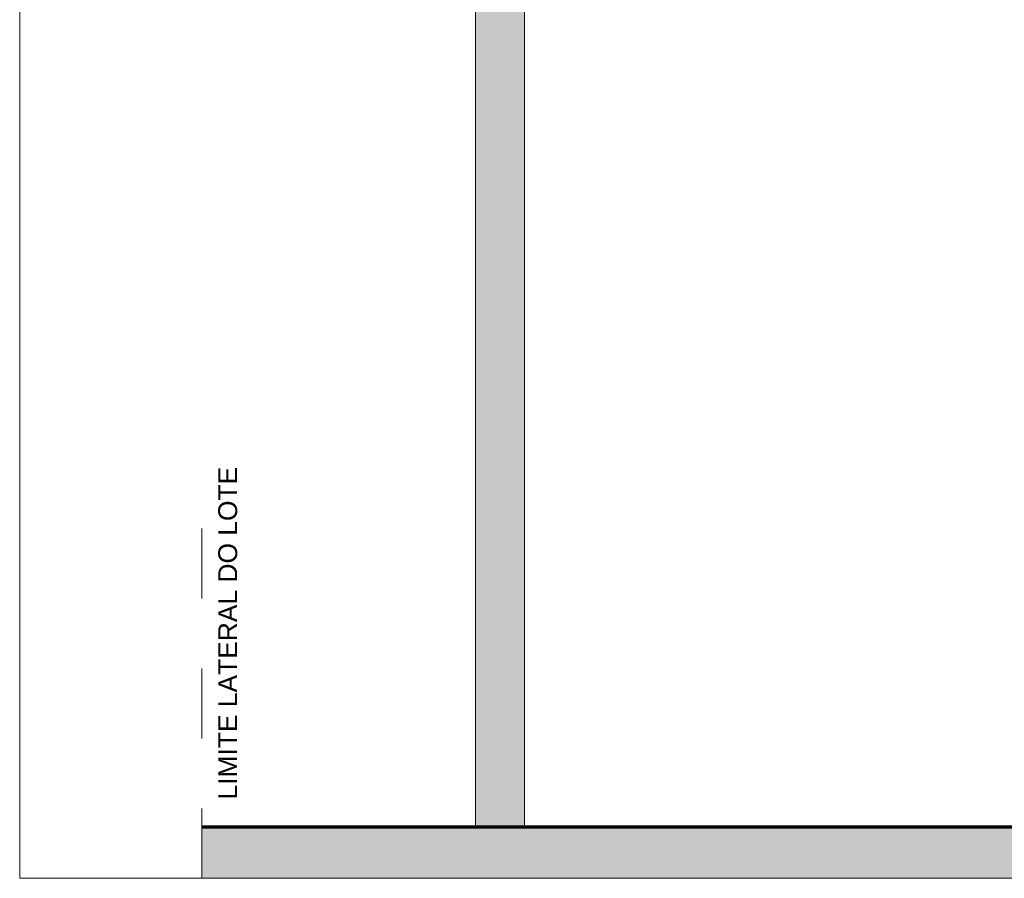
# Model space of a CAD drawing. Header units: metres. Extents: x -18.5 to 0.7, y -18.1 to 10.3.
# Tile 5 of 42: x -18.5 to -17.1, y -0.2 to 1. Entities that reach past the tile are written whole.
import ezdxf

# ---------------------------------------------------------------- set-up
doc = ezdxf.new("R2010")
doc.units = ezdxf.units.M
doc.header["$XCLIPFRAME"] = 2
for name, pattern in [('Projeção', [0.00396875, 0.00238125, -0.0015875]), ('Tracejada', [0.00635, 0.003175, -0.003175]), ('Traço ponto', [0.015875, 0.006350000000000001, -0.0047625, 0, -0.0047625])]:
    doc.linetypes.add(name, pattern=pattern)
doc.layers.add('A-DETL', color=7, linetype='Continuous', lineweight=5, true_color=0x00a600)
for name, color, linetype, lineweight in [('A-DETL-GENF', 7, 'Continuous', 5), ('A-FLOR-OVHD', 7, 'Projeção', 5), ('E-ELEC-FIXT', 7, 'Continuous', 5), ('G-ANNO-REFR', 7, 'Tracejada', 5), ('G-ANNO-TEXT', 7, 'Continuous', 9)]:
    doc.layers.add(name, color=color, linetype=linetype, lineweight=lineweight)
doc.styles.add('Arial', font='arial.ttf', dxfattribs={"height": 0.027})
picture_1 = doc.add_image_def('image1.png', size_in_pixel=(2560, 742))
picture_2 = doc.add_image_def('image2.png', size_in_pixel=(308, 176))
picture_3 = doc.add_image_def('image3.png', size_in_pixel=(189, 176))

# ---------------------------------------------------------------- blocks, each defined once
blk = doc.blocks.new('Dispositivos elétricos 1 - Dispositivos elétricos 1-2290705-MURETA_1')
at = {"layer": 'E-ELEC-FIXT', "true_color": 0xbdbbb9}
h = blk.add_hatch(color=9, dxfattribs=at)
h.paths.add_polyline_path([(-17.84354159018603, -0.1500000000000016), (-17.77354159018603, -0.1500000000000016), (-17.77354159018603, 1.03), (-17.84354159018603, 1.03)])
h.paths.add_polyline_path([(-17.77354159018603, 1.458), (-17.77354159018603, 1.555000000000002), (-17.84354159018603, 1.555000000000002), (-17.84337901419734, 1.458)])
h.paths.add_polyline_path([(-17.77354159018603, 1.580000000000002), (-17.77354159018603, 1.808), (-17.84354159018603, 1.808), (-17.84354159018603, 1.580000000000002)])
h.paths.add_polyline_path([(-17.77354159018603, 2.008), (-17.77354159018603, 2.155887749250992), (-17.823786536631, 2.259345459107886), (-17.84354159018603, 2.218668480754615), (-17.84354159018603, 2.008), (-17.823786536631, 2.008)])
at = {"layer": 'E-ELEC-FIXT'}
for p, q in [((-17.84354159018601, 2.218668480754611), (-17.84354159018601, 2.007999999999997)), ((-17.77354159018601, 2.007999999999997), (-17.77354159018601, 2.15588774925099)), ((-17.84354159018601, 1.807999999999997), (-17.84354159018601, 1.58)), ((-17.77354159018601, 1.58), (-17.77354159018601, 1.807999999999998)), ((-17.84354159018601, 1.555), (-17.84354159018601, 1.457999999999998)), ((-17.77354159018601, 1.457999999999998), (-17.77354159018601, 1.555)), ((-17.84354159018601, 1.029999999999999), (-17.84354159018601, -0.1500000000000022)), ((-17.77354159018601, -0.1500000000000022), (-17.77354159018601, 1.029999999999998)), ((-17.77354159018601, -0.1500000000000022), (-17.84354159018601, -0.1500000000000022))]:
    blk.add_line(p, q, dxfattribs=at)

msp = doc.modelspace()

# ---------------------------------------------------------------- hatches: boundary and pattern name
at = {"layer": 'A-DETL-GENF', "true_color": 0xd2e2c2}
h = msp.add_hatch(color=254, dxfattribs=at)
h.paths.add_polyline_path([(-16.70636010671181, -0.2230285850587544), (-15.51255536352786, -0.2230285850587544), (-15.51255536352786, -0.1499999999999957), (-16.74461888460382, -0.15), (-16.74461888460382, -0.2230285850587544), (-16.70704159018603, -0.2230285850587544)])
h.paths.add_polyline_path([(-17.90854159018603, -0.2230285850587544), (-16.76461888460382, -0.2230285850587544), (-16.76461888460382, -0.15), (-18.23504159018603, -0.1499999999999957), (-18.23504159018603, -0.2230285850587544)])

# ---------------------------------------------------------------- linework, layer by layer
at = {"layer": 'A-DETL', "color": 7, "linetype": 'Traço ponto'}
msp.add_line((-18.23504159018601, -0.2230285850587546), (-18.235041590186, 0.3600000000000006), dxfattribs=at)
at = {"layer": 'A-DETL', "color": 7, "lineweight": 70}
msp.add_line((-15.51255536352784, -0.1500000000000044), (-18.23504159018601, -0.1499999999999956), dxfattribs=at)
at = {"layer": 'A-FLOR-OVHD'}
msp.add_line((-18.07504159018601, -0.15), (-18.23504159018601, -0.1499999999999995), dxfattribs=at)

# ---------------------------------------------------------------- block references
at = {"layer": 'E-ELEC-FIXT'}
msp.add_blockref('Dispositivos elétricos 1 - Dispositivos elétricos 1-2290705-MURETA_1', (0, 0), dxfattribs=at)

# ---------------------------------------------------------------- texts
at = {"layer": 'G-ANNO-TEXT', "insert": (-18.21177201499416, -0.1102978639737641), "char_height": 0.027, "width": 0.5639871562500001, "attachment_point": 1, "rotation": 90, "style": 'Arial'}
msp.add_mtext('LIMITE LATERAL DO LOTE', dxfattribs=at)

# ---------------------------------------------------------------- pictures from other files: only their frames are drawn
at = {"layer": 'G-ANNO-REFR'}
image = msp.add_image(picture_1, insert=(-17.84323493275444, 1.20251123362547), size_in_units=(0.0623355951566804, 0.018067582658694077), dxfattribs=at)
image.set_boundary_path([(-26803.92072377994, 59282.62614500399), (-26803.92072377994, -44192.74609406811), (95706.31976050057, -44192.74609406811), (95706.31976050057, 59282.62614500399), (-26803.92072377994, 59282.62614500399)])
image.dxf.flags = 15
image = msp.add_image(picture_2, insert=(-16.23515846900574, 0.5161476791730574), size_in_units=(0.07371454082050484, 0.04212259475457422), rotation=90.00000000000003, dxfattribs=at)
image.set_boundary_path([(-3088.681912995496, -9270.486263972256), (7438.95005801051, -9270.486263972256), (7438.950058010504, 3193.761958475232), (-3088.681912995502, 3193.761958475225), (-3088.681912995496, -9270.486263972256)])
image.dxf.flags = 15
image = msp.add_image(picture_3, insert=(-16.27575249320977, 0.5196363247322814), size_in_units=(0.07261341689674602, 0.06761884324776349), rotation=90.00000000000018, dxfattribs=at)
image.set_boundary_path([(-1933.337513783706, -5603.139273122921), (4624.763067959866, -5603.139273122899), (4624.763067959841, 2161.360259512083), (-1933.337513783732, 2161.360259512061), (-1933.337513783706, -5603.139273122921)])
image.dxf.flags = 15

doc.saveas('drawing.dxf')
